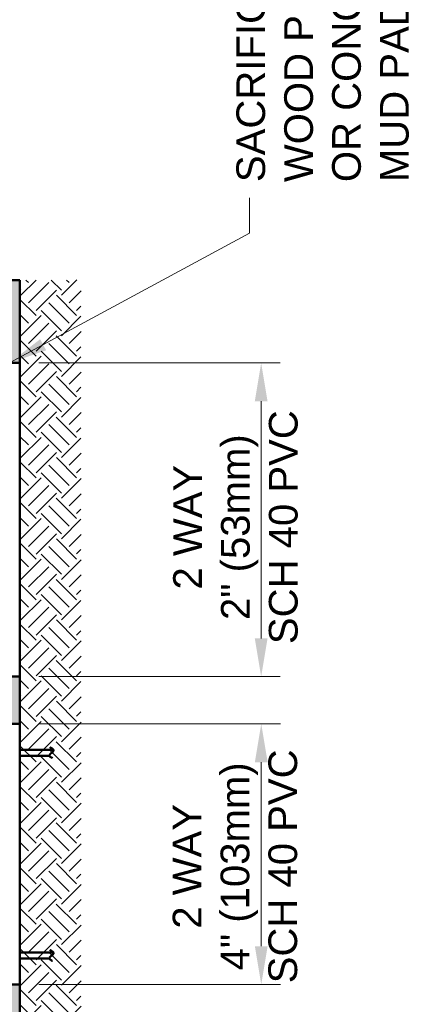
# Model space of a CAD drawing. Header units: inches. Extents: x 0 to 21.2, y 0 to 11.
# Tile 9 of 12: x 5.2 to 6.5, y 3.7 to 6.9. Entities that reach past the tile are written whole.
import ezdxf

# ---------------------------------------------------------------- set-up
doc = ezdxf.new("R2010")
doc.units = ezdxf.units.IN
doc.header["$LTSCALE"] = 0.375
doc.header["$MEASUREMENT"] = 0
doc.header["$PDSIZE"] = 2
doc.layers.get('DEFPOINTS').update_dxf_attribs({"linetype": 'CONTINUOUS', "lineweight": 35})
doc.layers.add('E-DBNK-MULT', color=83, linetype='CONTINUOUS', lineweight=50)
doc.layers.add('G-ANNO-PATT', color=8, linetype='CONTINUOUS', lineweight=18)
doc.layers.add('G-ANNO-DIMS', color=7, linetype='CONTINUOUS')
doc.layers.add('G-ANNO-TEXT', color=7, linetype='CONTINUOUS')
doc.styles.add('01-E-BLDG-1_1', font='arial.ttf', dxfattribs={"height": 0.09375})
doc.dimstyles.new('01-E-BLDG-1_1', dxfattribs={"dimtxt": 0.09375, "dimasz": 0.125, "dimexe": 0.0625, "dimexo": 0.0625, "dimgap": 0.0625, "dimtad": 1, "dimdec": 4, "dimzin": 3, "dimdsep": 46, "dimlunit": 4, "dimtxsty": '01-E-BLDG-1_1', "dimcen": 0.0625, "dimclrd": 1, "dimclre": 1, "dimclrt": 256, "dimazin": 0, "dimtfac": 1, "dimtdec": 4, "dimtmove": 1, "dimatfit": 3, "dimfxl": 1, "dimfrac": 2, "dimtolj": 1, "dimtzin": 3, "dimlwd": 0, "dimlwe": 0, "dimarcsym": 0})

# ---------------------------------------------------------------- blocks, each defined once
blk = doc.blocks.new('*D8')
at = {"layer": 'DEFPOINTS', "color": 0, "transparency": 16777216}
for p in [(5.1913, 4.5687), (5.9799, 4.5687), (5.191, 3.7174)]:
    blk.add_point(p, dxfattribs=at)
at = {"layer": 'G-ANNO-DIMS', "color": 1, "lineweight": 0, "transparency": 16777216}
for p, q in [((5.2538, 4.5687), (6.0424, 4.5687)), ((5.9799, 3.8424), (5.9799, 4.4437)), ((5.2535, 3.7174), (6.0424, 3.7174))]:
    blk.add_line(p, q, dxfattribs=at)
at = {"layer": 'G-ANNO-DIMS', "color": 1, "transparency": 16777216}
for points in [[(5.9591, 4.4437), (6.0008, 4.4437), (5.9799, 4.5687)], [(5.9591, 3.8424), (6.0008, 3.8424), (5.9799, 3.7174)]]:
    blk.add_solid(points, dxfattribs=at)
at = {"layer": 'G-ANNO-DIMS', "transparency": 16777216, "insert": (5.8946, 4.1033), "char_height": 0.09375, "attachment_point": 5, "rotation": 90, "style": '01-E-BLDG-1_1'}
blk.add_mtext('\\A1;2 WAY \\P4" (103mm)\\PSCH 40 PVC', dxfattribs=at)
blk = doc.blocks.new('*D9')
at = {"layer": 'DEFPOINTS', "color": 0, "transparency": 16777216}
for p in [(5.1911, 5.748), (5.9796, 5.748), (5.191, 4.7231)]:
    blk.add_point(p, dxfattribs=at)
at = {"layer": 'G-ANNO-DIMS', "color": 1, "lineweight": 0, "transparency": 16777216}
for p, q in [((5.2536, 5.748), (6.0421, 5.748)), ((5.9796, 4.8481), (5.9796, 5.623)), ((5.2535, 4.7231), (6.0421, 4.7231))]:
    blk.add_line(p, q, dxfattribs=at)
at = {"layer": 'G-ANNO-DIMS', "color": 1, "transparency": 16777216}
for points in [[(5.9588, 5.623), (6.0004, 5.623), (5.9796, 5.748)], [(5.9588, 4.8481), (6.0004, 4.8481), (5.9796, 4.7231)]]:
    blk.add_solid(points, dxfattribs=at)
at = {"layer": 'G-ANNO-DIMS', "transparency": 16777216, "insert": (5.8961, 5.2115), "char_height": 0.09375, "attachment_point": 5, "rotation": 90, "style": '01-E-BLDG-1_1'}
blk.add_mtext('\\A1;2 WAY \\P2" (53mm)\\PSCH 40 PVC', dxfattribs=at)

msp = doc.modelspace()

# ---------------------------------------------------------------- hatches: boundary and pattern name
at = {"layer": 'G-ANNO-PATT'}
h = msp.add_hatch(dxfattribs=at)
h.set_pattern_fill('AR-CONC', color=256, scale=0.03125, angle=90)
h.set_pattern_definition([(140, (19.5, 2.5), (0.01961, 0.2241438), [0.0234375, -0.2578125]), (85, (19.5, 2.5), (-0.23506, -0.0433598), [0.01875, -0.20625]), (190.4514, (19.50163, 2.51868), (-0.21545, 0.180784), [0.0199188, -0.219107]), (136.1842, (19.4375, 2.5), (0.051725, 0.333513), [0.035156, -0.386719]), (186.6356, (19.4418, 2.5278), (-0.304412, 0.292082), [0.029878, -0.3286605]), (81.1842, (19.4375, 2.5), (-0.304412, 0.292082), [0.028125, -0.309375]), (111, (19.45312, 2.53125), (0.1258184, 0.1865335), [0.0234375, -0.2578125]), (56, (19.45312, 2.53125), (-0.2266094, 0.076036), [0.01875, -0.20625]), (161.4514, (19.4636, 2.5468), (-0.100791, 0.2625695), [0.0199188, -0.219107]), (127.5, (19.5, 2.5), (-0.10402933, 0.00379995), [0, -0.20375, 0, -0.209375, 0, -0.20703125]), (97.5, (19.5, 2.5), (-0.12325366, 0.0822092), [0, -0.119375, 0, -0.1990625, 0, -0.07890625]), (57.5, (19.5, 2.43031), (0.0070484, 0.1668195), [0, -0.078125, 0, -0.24375, 0, -0.3234375]), (47.5, (19.5, 2.39906), (-0.0312828, 0.1822457), [0, -0.1015625, 0, -0.161875, 0, -0.2296875])])
edge = h.paths.add_edge_path()
edge.add_line((2.87174, 6.01829), (2.87174, 1.2993))
edge.add_line((2.87174, 1.2993), (5.19102, 1.2993))
edge.add_line((5.19102, 1.2993), (5.19102, 1.5696))
edge.add_line((5.19102, 1.5696), (5.12425, 1.5696))
edge.add_line((5.12425, 1.5696), (5.12425, 1.59838))
edge.add_line((5.12425, 1.59838), (5.11415, 1.59776))
edge.add_line((5.11415, 1.59776), (4.97286, 1.59776))
edge.add_arc((4.96737, 1.58868), 0.01061, -238.81668, 58.81668, ccw=False)
edge.add_line((4.96187, 1.59776), (4.79464, 1.59776))
edge.add_arc((4.79464, 1.60902), 0.01126, 214.40534, 270, ccw=False)
edge.add_line((4.78535, 1.60265), (4.70045, 1.72452))
edge.add_arc((4.7019, 1.8399), 0.11539, 246.1847, 269.27739, ccw=False)
edge.add_line((4.65531, 1.73433), (4.63996, 1.72382))
edge.add_line((4.63996, 1.72382), (4.63996, 1.60785))
edge.add_arc((4.62986, 1.60785), 0.01009, -90, 0, ccw=False)
edge.add_line((4.62986, 1.59776), (4.48857, 1.59776))
edge.add_arc((4.48308, 1.58868), 0.01061, -238.81668, 58.81668, ccw=False)
edge.add_line((4.47759, 1.59776), (4.31036, 1.59776))
edge.add_arc((4.31036, 1.60902), 0.01126, 214.40534, 270, ccw=False)
edge.add_line((4.30106, 1.60265), (4.21845, 1.72329))
edge.add_arc((4.22858, 1.8742), 0.15125, 247.63181, 266.15851, ccw=False)
edge.add_arc((4.19002, 1.69012), 0.04813, 113.26023, 135.5491)
edge.add_line((4.15567, 1.72382), (4.15567, 1.60785))
edge.add_arc((4.14558, 1.60785), 0.01009, -90, 0, ccw=False)
edge.add_line((4.14558, 1.59776), (4.00428, 1.59776))
edge.add_line((4.00428, 1.59776), (4.01015, 1.58545))
edge.add_line((4.01015, 1.58545), (4.00397, 1.57689))
edge.add_line((4.00397, 1.57689), (3.99276, 1.57682))
edge.add_line((3.99276, 1.57682), (3.9878, 1.58409))
edge.add_line((3.9878, 1.58409), (3.9933, 1.59776))
edge.add_line((3.9933, 1.59776), (3.82607, 1.59776))
edge.add_line((3.82607, 1.59776), (3.81786, 1.60131))
edge.add_line((3.81786, 1.60131), (3.73416, 1.72329))
edge.add_line((3.73416, 1.72329), (3.68673, 1.73433))
edge.add_line((3.68673, 1.73433), (3.67138, 1.68025))
edge.add_line((3.67138, 1.68025), (3.67138, 1.60785))
edge.add_line((3.67138, 1.60785), (3.67071, 1.59765))
edge.add_line((3.67071, 1.59765), (3.66129, 1.59776))
edge.add_line((3.66129, 1.59776), (3.52, 1.59776))
edge.add_line((3.52, 1.59776), (3.5259, 1.58871))
edge.add_line((3.5259, 1.58871), (3.52502, 1.57612))
edge.add_line((3.52502, 1.57612), (3.50521, 1.57492))
edge.add_line((3.50521, 1.57492), (3.49629, 1.58496))
edge.add_line((3.49629, 1.58496), (3.50901, 1.59776))
edge.add_line((3.50901, 1.59776), (3.33649, 1.5943))
edge.add_line((3.33649, 1.5943), (3.24811, 1.72144))
edge.add_line((3.24811, 1.72144), (3.20314, 1.73001))
edge.add_line((3.20314, 1.73001), (3.17823, 1.70045))
edge.add_line((3.17823, 1.70045), (3.16776, 1.70119))
edge.add_line((3.16776, 1.70119), (3.16718, 1.71971))
edge.add_line((3.16718, 1.71971), (3.18778, 1.7436))
edge.add_line((3.18778, 1.7436), (3.14756, 1.78345))
edge.add_line((3.14756, 1.78345), (3.14204, 1.59776))
edge.add_line((3.14204, 1.59776), (3.03677, 1.59776))
edge.add_line((3.03677, 1.59776), (3.03677, 2.00315))
edge.add_line((3.03677, 2.00315), (3.01954, 2.00315))
edge.add_line((3.01954, 2.00315), (3.01954, 2.16094))
edge.add_line((3.01954, 2.16094), (3.03677, 2.16094))
edge.add_line((3.03677, 2.16094), (3.03677, 2.97173))
edge.add_line((3.03677, 2.97173), (3.01954, 2.97173))
edge.add_line((3.01954, 2.97173), (3.01954, 3.12951))
edge.add_line((3.01954, 3.12951), (3.03677, 3.12951))
edge.add_line((3.03677, 3.12951), (3.03677, 3.53491))
edge.add_line((3.03677, 3.53491), (3.14204, 3.53491))
edge.add_line((3.14204, 3.53491), (3.14204, 3.29276))
edge.add_arc((3.24937, 3.293), 0.10733, 115.87897, 180.12487, ccw=False)
edge.add_arc((3.21974, 3.44092), 0.05416, 197.36976, 251.47136, ccw=False)
edge.add_arc((3.17224, 3.42475), 0.0042, 19.88383, 180, ccw=False)
edge.add_arc((3.22145, 3.44255), 0.04813, 199.88383, 246.73977)
edge.add_arc((3.24904, 3.29276), 0.11539, 90.72261, 113.8153, ccw=False)
edge.add_line((3.24758, 3.40815), (3.33479, 3.5354))
edge.add_line((3.33479, 3.5354), (3.66129, 3.53491))
edge.add_arc((3.66129, 3.52481), 0.01009, 0, 90, ccw=False)
edge.add_line((3.67138, 3.52481), (3.67138, 3.40884))
edge.add_arc((3.70574, 3.44255), 0.04813, 224.4509, 246.73977)
edge.add_line((3.68673, 3.39833), (3.73416, 3.40937))
edge.add_line((3.73416, 3.40937), (3.81678, 3.53001))
edge.add_line((3.81678, 3.53001), (3.82423, 3.537))
edge.add_line((3.82423, 3.537), (3.9933, 3.53491))
edge.add_line((3.9933, 3.53491), (4.14558, 3.53491))
edge.add_arc((4.14558, 3.52481), 0.01009, 45, 90, ccw=False)
edge.add_arc((4.14558, 3.52481), 0.01009, 0, 45, ccw=False)
edge.add_line((4.15567, 3.52481), (4.15567, 3.40884))
edge.add_arc((4.19002, 3.44255), 0.04813, 224.4509, 246.73977)
edge.add_line((4.17102, 3.39833), (4.30106, 3.53001))
edge.add_arc((4.31036, 3.52364), 0.01126, 90, 145.59466, ccw=False)
edge.add_line((4.31036, 3.53491), (4.62986, 3.53491))
edge.add_arc((4.62986, 3.52481), 0.01009, 0, 90, ccw=False)
edge.add_line((4.63996, 3.52481), (4.63996, 3.40884))
edge.add_line((4.63996, 3.40884), (4.7019, 3.40816))
edge.add_line((4.7019, 3.40816), (4.78535, 3.53001))
edge.add_line((4.78535, 3.53001), (4.79046, 3.53485))
edge.add_line((4.79046, 3.53485), (4.96187, 3.53491))
edge.add_line((4.96187, 3.53491), (5.11415, 3.53491))
edge.add_line((5.11415, 3.53491), (5.12425, 3.56306))
edge.add_line((5.12425, 3.56306), (5.19101, 3.56306))
edge.add_line((5.19101, 3.56306), (5.19102, 3.71745))
edge.add_line((5.19102, 3.71745), (5.13468, 3.71745))
edge.add_line((5.13468, 3.71745), (5.13468, 3.80242))
edge.add_line((5.13468, 3.80242), (4.96827, 3.80521))
edge.add_arc((4.95787, 3.78801), 0.0201, -238.81668, 58.81668, ccw=False)
edge.add_line((4.94746, 3.80521), (4.33283, 3.80521))
edge.add_arc((4.32242, 3.78801), 0.0201, -238.81668, 58.81668, ccw=False)
edge.add_line((4.31202, 3.80521), (3.77842, 3.80242))
edge.add_line((3.77842, 3.80242), (3.77842, 3.71745))
edge.add_line((3.77842, 3.71745), (3.68901, 3.71745))
edge.add_line((3.68901, 3.71745), (3.68901, 3.74489))
edge.add_line((3.68901, 3.74489), (3.6745, 3.74489))
edge.add_line((3.6745, 3.74489), (3.6745, 3.87776))
edge.add_line((3.6745, 3.87776), (3.68977, 3.87776))
edge.add_line((3.68977, 3.87776), (3.68977, 4.40841))
edge.add_line((3.68977, 4.40841), (3.6745, 4.40841))
edge.add_line((3.6745, 4.40841), (3.6745, 4.54128))
edge.add_line((3.6745, 4.54128), (3.68901, 4.54128))
edge.add_line((3.68901, 4.54128), (3.68901, 4.56872))
edge.add_line((3.68901, 4.56872), (3.77842, 4.56872))
edge.add_line((3.77842, 4.56872), (3.77842, 4.48374))
edge.add_line((3.77842, 4.48374), (4.45351, 4.48374))
edge.add_line((4.45351, 4.48374), (5.13468, 4.48374))
edge.add_line((5.13468, 4.48374), (5.13468, 4.56872))
edge.add_line((5.13468, 4.56872), (5.19108, 4.56872))
edge.add_line((5.19108, 4.56872), (5.19102, 4.7231))
edge.add_line((5.19102, 4.7231), (5.12425, 4.72311))
edge.add_line((5.12425, 4.72311), (5.12425, 4.76135))
edge.add_arc((5.11415, 4.76135), 0.01009, -90, 0, ccw=False)
edge.add_line((5.11415, 4.75126), (4.97286, 4.75126))
edge.add_arc((4.96737, 4.74218), 0.01061, -238.81668, 58.81668, ccw=False)
edge.add_line((4.96187, 4.75126), (4.79464, 4.75126))
edge.add_arc((4.79464, 4.76252), 0.01126, 214.40534, 270, ccw=False)
edge.add_line((4.78535, 4.75616), (4.70273, 4.8768))
edge.add_line((4.70273, 4.8768), (4.65462, 4.88154))
edge.add_line((4.65462, 4.88154), (4.62906, 4.85999))
edge.add_line((4.62906, 4.85999), (4.59491, 4.82647))
edge.add_line((4.59491, 4.82647), (4.59491, 4.72311))
edge.add_line((4.59491, 4.72311), (4.50625, 4.72311))
edge.add_line((4.50625, 4.72311), (4.50625, 5.16969))
edge.add_line((4.50625, 5.16969), (4.49099, 5.16969))
edge.add_line((4.49099, 5.16969), (4.49099, 5.30256))
edge.add_line((4.49099, 5.30256), (4.50549, 5.30256))
edge.add_line((4.50549, 5.30256), (4.50549, 5.74799))
edge.add_line((4.50549, 5.74799), (4.59491, 5.74799))
edge.add_line((4.59491, 5.74799), (4.59491, 5.62294))
edge.add_line((4.59491, 5.62294), (4.70273, 5.5943))
edge.add_line((4.70273, 5.5943), (4.78535, 5.71494))
edge.add_arc((4.79464, 5.70857), 0.01126, 90, 145.59466, ccw=False)
edge.add_line((4.79464, 5.71983), (5.12425, 5.71983))
edge.add_line((5.12425, 5.71983), (5.12425, 5.74799))
edge.add_line((5.12425, 5.74799), (5.19114, 5.74799))
edge.add_line((5.19114, 5.74799), (5.19115, 6.01829))
edge.add_line((5.19115, 6.01829), (2.87174, 6.01829))
h.paths.add_polyline_path([(3.00593, 5.7667), (3.04332, 5.70871), (2.99129, 5.87756)], flags=16)
h.paths.add_polyline_path([(3.04332, 5.70871), (2.99129, 5.87756), (3.02825, 5.80395)], flags=16)
h = msp.add_hatch(dxfattribs=at)
h.set_pattern_fill('EARTH,_O', color=256, scale=0.375, angle=45)
h.set_pattern_definition([(45, (2299557.72992, -833056.59968), (8e-17, 0.1325825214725), [0.09375, -0.09375]), (45, (2299557.70506, -833056.57482), (8e-17, 0.1325825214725), [0.09375, -0.09375]), (45, (2299557.6802, -833056.54996), (8e-17, 0.1325825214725), [0.09375, -0.09375]), (135, (2299557.6802, -833056.53339), (-0.1325825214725, 9e-17), [0.09375, -0.09375]), (135, (2299557.70506, -833056.50853), (-0.1325825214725, 9e-17), [0.09375, -0.09375]), (135, (2299557.72992, -833056.48367), (-0.1325825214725, 9e-17), [0.09375, -0.09375])])
h.paths.add_polyline_path([(5.19148, 6.01875), (5.19102, 1.08243), (5.3913, 1.08243), (5.3913, 6.01902)])

# ---------------------------------------------------------------- linework, layer by layer
at = {"layer": 'E-DBNK-MULT', "linetype": 'Continuous'}
for p, q in [((2.87174, 6.01829), (5.19115, 6.01829)), ((5.19115, 6.01829), (5.19102, 1.2993)), ((5.19111, 4.48374), (5.30138, 4.48374)), ((5.19111, 4.46479), (5.28805, 4.46479)), ((5.19103, 3.82138), (5.30138, 3.82138)), ((5.19103, 3.80242), (5.28805, 3.80242))]:
    msp.add_line(p, q, dxfattribs=at)
for points in [[(5.12425, 5.74799), (5.12425, 4.72311), (5.19102, 4.7231), (5.19115, 5.74799)], [(5.13468, 4.56872), (5.13468, 3.71745), (5.19102, 3.71745), (5.19108, 4.56872)]]:
    msp.add_lwpolyline(points, close=True, dxfattribs=at)
for points in [[(5.29866, 4.45656, -0.0065874), (5.295, 4.45856, -0.0148258), (5.29249, 4.46009, -0.0179482), (5.29103, 4.46112, -0.0456803), (5.28928, 4.46271, -0.0513377), (5.28847, 4.46379, -0.0748816), (5.28802, 4.4649, -0.1160876), (5.28802, 4.46633, -0.0536501), (5.28833, 4.46722, -0.057317), (5.28927, 4.46872, -0.0212956), (5.29005, 4.46964, -0.0180885), (5.29128, 4.47088, -0.0104572), (5.29267, 4.47214, -0.0045761), (5.29568, 4.47466, 0.0102712), (5.29788, 4.47655, 0.0143322), (5.29919, 4.4778, 0.0403247), (5.30077, 4.47964, 0.0484802), (5.30147, 4.48084, 0.052419), (5.30176, 4.48172, 0.1496651), (5.30157, 4.48372, 0.0737646), (5.30077, 4.48509, 0.0461601), (5.2995, 4.48642, 0.0234195), (5.29819, 4.48747, 0.0160069), (5.29669, 4.4885, 0.0152663), (5.29412, 4.49002, 0.0073497), (5.29133, 4.49152, 0.002591), (5.28941, 4.49252)], [(5.29866, 3.79419, -0.0065874), (5.295, 3.7962, -0.0148258), (5.29249, 3.79773, -0.0179482), (5.29103, 3.79876, -0.0456803), (5.28928, 3.80034, -0.0513377), (5.28847, 3.80143, -0.0748816), (5.28802, 3.80254, -0.1160876), (5.28802, 3.80397, -0.0536501), (5.28833, 3.80485, -0.057317), (5.28927, 3.80636, -0.0212956), (5.29005, 3.80728, -0.0180885), (5.29128, 3.80852, -0.0104572), (5.29267, 3.80977, -0.0045761), (5.29568, 3.8123, 0.0102712), (5.29788, 3.81419, 0.0143322), (5.29919, 3.81544, 0.0513347), (5.30097, 3.81758, 0.0544286), (5.30159, 3.81877, 0.193699), (5.30157, 3.82135, 0.0737646), (5.30077, 3.82272, 0.0461601), (5.2995, 3.82406, 0.0234195), (5.29819, 3.8251, 0.0160069), (5.29669, 3.82613, 0.0152663), (5.29412, 3.82765, 0.0073497), (5.29133, 3.82915, 0.002591), (5.28941, 3.83015)]]:
    msp.add_lwpolyline(points, format="xyb", dxfattribs=at)

# ---------------------------------------------------------------- texts
at = {"layer": 'G-ANNO-TEXT', "insert": (5.89872, 6.33886), "char_height": 0.09375, "width": 1.0338434, "attachment_point": 1, "rotation": 89.99996, "style": '01-E-BLDG-1_1'}
msp.add_mtext('SACRIFICIAL WOOD PLANK OR CONCRETE MUD PAD (TYP)', dxfattribs=at)

# ---------------------------------------------------------------- dimensions: what is measured, and where the dimension line sits
at = {"layer": 'G-ANNO-DIMS'}
for base, p1, p2, text, picture, middle in [((5.9796, 5.74799), (5.19102, 4.7231), (5.19112, 5.74799), '2 WAY \\P2" (53mm)\\PSCH 40 PVC', '*D9', (6.16433, 5.21155)), ((5.97994, 4.56872), (5.19102, 3.71745), (5.19134, 4.56872), '2 WAY \\P4" (103mm)\\PSCH 40 PVC', '*D8', (6.16285, 4.10333))]:
    dim = msp.add_linear_dim(base=base, p1=p1, p2=p2, angle=90, text=text, dimstyle='01-E-BLDG-1_1', dxfattribs=at)
    dim.commit()
    dim.dimension.update_dxf_attribs({"geometry": picture, "text_midpoint": middle, "dimtype": 160})

# ---------------------------------------------------------------- leaders
at = {"layer": 'G-ANNO-TEXT'}
msp.add_leader([(5.1577, 5.74799), (5.94121, 6.17191), (5.94121, 6.28716)], dimstyle='01-E-BLDG-1_1', override={"dimgap": 0.0625, "dimtad": 0}, dxfattribs=at)

doc.saveas('drawing.dxf')
